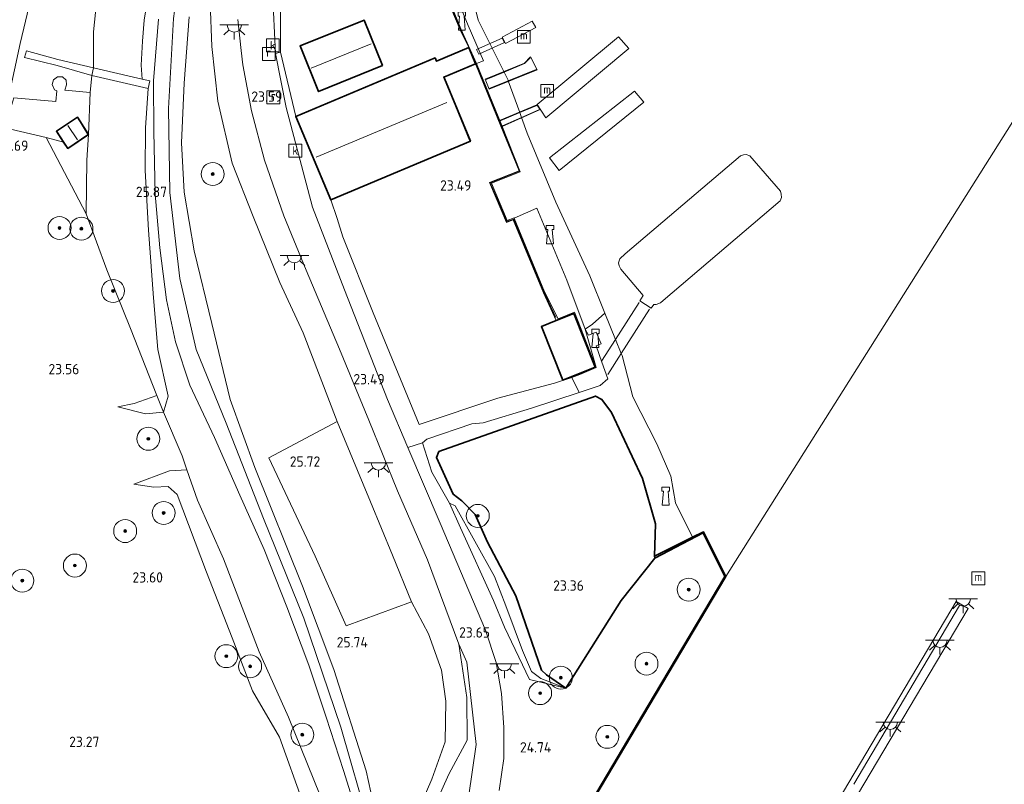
# Model space of a CAD drawing. Header units: metres. Extents: x 185049 to 189876, y 349292 to 352302.
# Tile 204 of 256: x 189366 to 189537, y 350699 to 350833. Entities that reach past the tile are written whole.
import ezdxf
from ezdxf.enums import TextEntityAlignment as Align

# ---------------------------------------------------------------- set-up
doc = ezdxf.new("R2010")
doc.units = ezdxf.units.M
for name, color, linetype, lineweight in [('B-WE-GK-KADEMUUR-GV', 150, 'Continuous', 35), ('B-WE-GR-BOOM-S', 90, 'Continuous', 25), ('B-WE-GR-GRAS-GV', 60, 'Continuous', 13), ('B-WE-GW-OPHOGING_KRUIN-G', 90, 'Continuous', 18), ('B-WE-GW-TALUD_KRUIN-G', 90, 'Continuous', 18), ('B-WE-GW-TALUD_TEEN-G', 90, 'Continuous', 18), ('B-WE-IE-MEUBILAIR_WATERWEGMEUBILAIR-S', 150, 'Continuous', 25), ('B-WE-IE-TERREINAFSCHEIDING_DOORGANG-G', 210, 'Continuous', 18), ('B-WE-IE-TERREINAFSCHEIDING_KUNSTMATIG_HEKWERK-G', 20, 'IE-TERREINAFSCHEIDING-KUNSTMATIG', 18), ('B-WE-IE-TERREINAFSCHEIDING_KUNSTMATIG_MUUR-G', 90, 'IE-TERREINAFSCHEIDING-KUNSTMATIG-DICHT', 18), ('B-WE-IE-TERREINAFSCHEIDING_KUNSTMATIG_MUUR-GV', 90, 'Continuous', 18), ('B-WE-KG-GRENS_WERK-GV', 7, 'Continuous', 35), ('B-WE-KG-KADASTRAAL_DAKRAND-G', 170, 'Continuous', 18), ('B-WE-KG-KADASTRAAL_NOK-G', 10, 'Continuous', 18), ('B-WE-KL-ET_LS_OV_LICHTPUNT-S', 190, 'Continuous', 25), ('B-WE-KW-KUNSTWERK_BRUG-GV', 170, 'Continuous', 18), ('B-WE-KW-KUNSTWERK_PONTON-GV', 170, 'Continuous', 18), ('B-WE-KW-KUNSTWERK_STEIGER-GV', 170, 'Continuous', 18), ('B-WE-OB-OEVERVOORZIENING-G', 7, 'Continuous', 18), ('B-WE-OG-BEBOUWING_LOODS-GV', 7, 'Continuous', 35), ('B-WE-OG-BEBOUWING_SCHUUR-GV', 7, 'Continuous', 35), ('B-WE-OG-TERREIN-GV', 7, 'Continuous', 18), ('B-WE-OG-TERREIN_GROEN-GV', 7, 'Continuous', 18), ('B-WE-OG-TERREIN_GROEN_TUIN-GV', 7, 'Continuous', 18), ('B-WE-OG-WATER_HAVEN-GV', 170, 'Continuous', 18), ('B-WE-OG-WATER_KANAAL-GV', 120, 'Continuous', 18), ('B-WE-OG-WEG_TRAP-GV', 7, 'Continuous', 18), ('B-WE-RI-GWA_KOLK-S', 30, 'Continuous', 25), ('B-WE-RI-GWA_RIOOLPUT-S', 30, 'Continuous', 25), ('B-WE-VH-VERHARDING_ASFALT-GV', 252, 'Continuous', 18), ('B-WE-VH-VERHARDING_BETON-GV', 252, 'Continuous', 18), ('B-WE-VH-VERHARDING_HALFVERHARDING-GV', 252, 'Continuous', 18), ('B-WE-VH-VERHARDING_STRAATBAKSTEEN-GV', 252, 'Continuous', 18), ('X-XX-AL-HOOGTELABEL-S', 7, 'Continuous', 25)]:
    doc.layers.add(name, color=color, linetype=linetype, lineweight=lineweight)
doc.styles.add('NLCS-ISO', font='NLCS-ISO.ttf')
doc.styles.add('NLCS-ISO-ANNOTATIVE-T18', font='NLCS-ISO.ttf', dxfattribs={"height": 1.8})
doc.linetypes.add('IE-TERREINAFSCHEIDING-KUNSTMATIG', pattern='A,4,[82,NLCS.SHX,S=0.75,R=90,X=0,Y=0],4,-2', length=10)
doc.linetypes.add('IE-TERREINAFSCHEIDING-KUNSTMATIG-DICHT', pattern='A,8,-1,[82,NLCS.SHX,S=0.75,R=90,X=0,Y=0],-1', length=10)

# ---------------------------------------------------------------- blocks, each defined once
blk = doc.blocks.new('SAL-HOOGTELABEL-SO')
at = {"color": 0, "linetype": 'ByBlock', "lineweight": -2, "style": 'NLCS-ISO-ANNOTATIVE-T18'}
blk.add_attdef('HOOGTE', text='', height=1.8, dxfattribs=at).set_placement((2.79, 0), align=Align.RIGHT)
blk = doc.blocks.new('SGR-BOOM_01-SO')
at = {"linetype": 'ByBlock', "lineweight": 18}
h = blk.add_hatch(color=0, dxfattribs=at)
h.dxf.hatch_style = 1
edge = h.paths.add_edge_path()
edge.add_arc((0, 0), 0.25, 0, 360)
at = {"color": 0, "linetype": 'ByBlock', "lineweight": 18}
for radius in [2, 0.25]:
    blk.add_circle((0, 0), radius, dxfattribs=at)
blk = doc.blocks.new('SIE-WATER_BOLDER-SO')
at = {"color": 0, "linetype": 'ByBlock', "lineweight": 18}
blk.add_lwpolyline([(0.4, 0.87), (0.6, -1.59), (-0.6, -1.59), (-0.4, 0.87), (-0.65, 0.87), (-0.65, 1.59), (0.65, 1.59), (0.65, 0.87)], close=True, dxfattribs=at)
blk = doc.blocks.new('SIE-WATER_MEERPAAL-SO')
at = {"color": 0, "linetype": 'ByBlock', "lineweight": 18}
blk.add_lwpolyline([(-1.12, -1.12), (1.12, -1.12), (1.12, 1.12), (-1.12, 1.12)], close=True, dxfattribs=at)
at = {"color": 0, "linetype": 'ByBlock', "lineweight": 18, "style": 'NLCS-ISO'}
blk.add_text('m', height=1.5, dxfattribs=at).set_placement((0, 0.28), align=Align.MIDDLE_CENTER)
blk = doc.blocks.new('SKL-ET_OV_LICHTPUNT-SO')
at = {"color": 0, "linetype": 'ByBlock', "lineweight": 18}
for points in [[(-1.25, 0), (-2.5, 0)], [(1.25, 0), (2.5, 0)], [(-0.92, -0.85), (-1.83, -1.7)], [(0, -1.25), (0, -2.5)], [(0.92, -0.85), (1.83, -1.7)]]:
    blk.add_lwpolyline(points, dxfattribs=at)
blk.add_lwpolyline([(0, 0), (1.25, 0, -1), (-1.25, 0)], format="xyb", close=True, dxfattribs=at)
blk = doc.blocks.new('SRI-PUT_INSPECTIEPUT_RIOOLPUT-SO')
at = {"color": 0, "linetype": 'ByBlock', "lineweight": 18}
blk.add_lwpolyline([(-1.12, -1.12), (1.12, -1.12), (1.12, 1.12), (-1.12, 1.12)], close=True, dxfattribs=at)
at = {"color": 0, "linetype": 'ByBlock', "lineweight": 18, "style": 'NLCS-ISO'}
blk.add_text('r', height=1.5, dxfattribs=at).set_placement((0, 0.28), align=Align.MIDDLE_CENTER)
blk = doc.blocks.new('SRI-KOLK-SO')
at = {"color": 0, "linetype": 'ByBlock', "lineweight": 18}
blk.add_lwpolyline([(-1.125, -1.125), (1.125, -1.125), (1.125, 1.125), (-1.125, 1.125)], close=True, dxfattribs=at)
at = {"color": 0, "linetype": 'ByBlock', "lineweight": 18, "style": 'NLCS-ISO'}
blk.add_text('k', height=1.5, dxfattribs=at).set_placement((0, 0), align=Align.MIDDLE_CENTER)

msp = doc.modelspace()

# ---------------------------------------------------------------- linework, layer by layer
at = {"layer": 'B-WE-GK-KADEMUUR-GV'}
msp.add_polyline3d([(189419.606, 350619.472, 25.901), (189428.704, 350634.69, 26.355), (189440.908, 350655.218, 26.316), (189457.451, 350683.226, 26.316), (189475.151, 350713.087, 26.316), (189488.552, 350735.597, 26.317), (189484.779, 350743.176, 25.718), (189476.309, 350738.789, 25.249), (189476.292, 350739.118, 25.728), (189482.904, 350742.408, 20.674), (189484.826, 350743.353, 20.674), (189488.723, 350735.571, 20.674), (189475.273, 350713.015, 20.674), (189457.572, 350683.153, 20.674), (189441.03, 350655.145, 20.674), (189428.825, 350634.617, 20.674), (189419.838, 350619.518, 20.674)], dxfattribs=at)
at = {"layer": 'B-WE-GR-GRAS-GV'}
for points in [[(189412.459, 350853.053, 23.499), (189410.97, 350844.215, 23.443), (189415.517, 350844.225, 23.395), (189415.519, 350841.284, 23.434), (189411.144, 350840.989, 23.447), (189411.141, 350826.92, 23.507), (189410.254, 350826.646, 23.447), (189409.924, 350833.861, 23.447), (189409.846, 350843.078, 23.408), (189410.801, 350850.463, 23.417), (189412.18, 350856.284, 23.43), (189414.629, 350863.83, 23.468), (189417.253, 350870.63, 23.464), (189420.063, 350876.708, 23.49), (189423.179, 350882.261, 23.49), (189426.374, 350886.819, 23.468), (189429.964, 350891.481, 23.438), (189431.253, 350892.808, 23.438), (189432.041, 350892.13, 23.43), (189425.184, 350884.087, 23.417), (189420.039, 350874.99, 23.49), (189416.6, 350866.729, 23.49), (189413.638, 350857.909, 23.503)], [(189386.867, 350824.619, 25.548), (189387.045, 350822.209, 25.523), (189386.295, 350822.383, 25.547), (189378.596, 350824.169, 22.589), (189378.577, 350830.46, 22.494), (189379.456, 350838.927, 22.546), (189381.263, 350849.036, 22.597), (189381.739, 350851.128, 22.489), (189390.231, 350848.414, 25.469), (189390.125, 350846.574, 25.465), (189389.078, 350840.896, 25.443), (189388.109, 350836.906, 25.408), (189387.41, 350832.48, 25.434), (189387.112, 350828.834, 25.452)], [(189391.593, 350766.957, 25.137), (189390.773, 350764.221, 24.879), (189389.634, 350767.087, 23.869), (189384.999, 350778.742, 23.654), (189380.891, 350788.981, 23.201), (189377.28, 350798.732, 22.649), (189377.408, 350808.109, 22.602), (189377.684, 350812.532, 22.534), (189377.977, 350819.847, 22.597), (189378.303, 350822.854, 22.567), (189388.104, 350820.573, 25.814), (189387.611, 350813.738, 25.62), (189387.563, 350806.305, 25.741), (189388.149, 350795.91, 25.745), (189389.033, 350784.101, 25.577), (189389.803, 350775.089, 25.379)], [(189377.684, 350812.532, 22.534), (189377.408, 350808.109, 22.602), (189377.28, 350798.732, 22.649), (189370.341, 350812.042, 22.498), (189373.364, 350811.23, 22.53), (189374.091, 350810.126, 22.534)], [(189467.657, 350781.415, 20.705), (189469.5015, 350776.8756, 20.7019), (189470.4948, 350774.4311, 20.7003), (189470.648, 350774.054, 20.7), (189472.499, 350766.885, 20.713), (189476.674, 350758.708, 20.717), (189479.101, 350753.043, 20.704), (189479.915, 350748.399, 20.696), (189482.904, 350742.408, 20.674), (189476.292, 350739.118, 25.728), (189476.443, 350744.775, 24.06), (189474.192, 350752.657, 23.859), (189468.784, 350764.142, 23.889), (189467.113, 350766.378, 23.919), (189466.029, 350767, 23.99), (189438.749, 350757.338, 24.282), (189438.313, 350756.316, 24.352), (189441.218, 350749.89, 24.211), (189442.735, 350748.74, 24.161), (189445.026, 350746.348, 24.181), (189447.189, 350741.537, 24.171), (189452.136, 350732.224, 24.201), (189456.581, 350719.282, 24.765), (189457.479, 350718.443, 24.775), (189460.85, 350716.14, 24.357), (189456.48, 350717.791, 24.196), (189454.838, 350719.004, 24.105), (189453.262, 350722.666, 23.904), (189450.36, 350730.487, 23.591), (189448.415, 350735.577, 23.581), (189441.55, 350747.871, 23.42), (189440.572, 350748.348, 23.339), (189437.504, 350753.753, 23.383), (189435.869, 350758.842, 23.348), (189436.642, 350759.505, 23.434), (189444.463, 350762.174, 23.268), (189446.448, 350762.341, 23.243), (189454.858, 350764.871, 23.198), (189463.136, 350767.632, 23.038), (189466.837, 350768.867, 22.966), (189468.152, 350770.03, 22.227), (189467.114, 350772.881, 22.308), (189466.095, 350775.739, 22.278), (189466.969, 350776.106, 22.257), (189466.136, 350778.114, 22.257), (189464.793, 350777.613, 22.274), (189464.199, 350778.679, 22.252), (189465.477, 350779.512, 22.209)], [(189390.773, 350764.221, 24.879), (189387.613, 350763.924, 24.577), (189382.845, 350765.147, 23.822), (189385.664, 350765.717, 23.839), (189389.634, 350767.087, 23.869)], [(189456.48, 350717.791, 24.196), (189460.85, 350716.14, 24.357), (189454.493, 350717.637, 24.124), (189450.183, 350726.733, 23.507), (189448.223, 350731.383, 23.447), (189442.494, 350744.06, 23.335), (189440.572, 350748.348, 23.339), (189441.55, 350747.871, 23.42), (189448.415, 350735.577, 23.581), (189450.36, 350730.487, 23.591), (189453.262, 350722.666, 23.904), (189454.838, 350719.004, 24.105)], [(189436.006, 350688.793, 25.432), (189434.393, 350688.594, 25.502), (189432.953, 350688.781, 25.603), (189437.014, 350693.476, 25.155), (189440.443, 350701.13, 24.766), (189443.652, 350707.061, 24.391), (189443.624, 350714.495, 24.042), (189442.211, 350723.821, 23.606), (189443.61, 350720.653, 23.71), (189445.205, 350706.309, 24.365), (189443.867, 350697.107, 24.797), (189441.409, 350692.598, 25.104), (189439.871, 350690.849, 25.266), (189438.38, 350689.812, 25.341)]]:
    msp.add_polyline3d(points, close=True, dxfattribs=at)
for points in [[(189418.042, 350697.413, 25.456), (189412.562, 350711.097, 25.241), (189407.426, 350722.466, 25.163), (189401.233, 350738.631, 25.189), (189396.702, 350748.89, 25.025), (189394.851, 350754.176, 24.913), (189394.002, 350756.591, 24.973), (189390.773, 350764.221, 24.879), (189391.593, 350766.957, 25.137), (189389.803, 350775.089, 25.379), (189389.033, 350784.101, 25.577), (189388.149, 350795.91, 25.745), (189387.563, 350806.305, 25.741), (189387.611, 350813.738, 25.62), (189388.104, 350820.573, 25.814), (189388.411, 350821.892, 25.819), (189387.045, 350822.209, 25.523), (189386.867, 350824.619, 25.548), (189387.112, 350828.834, 25.452), (189387.41, 350832.48, 25.434), (189388.109, 350836.906, 25.408)], [(189398.913, 350835.564, 25.5), (189399.16, 350827.892, 25.396), (189400.255, 350818.346, 25.504), (189402.702, 350807.545, 25.409), (189406.384, 350798.273, 25.336), (189411.041, 350786.786, 25.353), (189415.076, 350778.009, 25.443), (189421.003, 350762.597, 25.53), (189409.126, 350756.246, 25.633), (189417.186, 350739.141, 25.909), (189422.583, 350726.982, 25.81), (189433.978, 350731.175, 25.56), (189436.912, 350725.565, 25.573), (189439.19, 350719.259, 25.594), (189439.951, 350713.859, 25.573), (189439.815, 350706.76, 25.517), (189437.509, 350700.299, 25.452), (189434.153, 350692.484, 25.594)], [(189434.153, 350692.484, 25.594), (189437.509, 350700.299, 25.452), (189439.815, 350706.76, 25.517), (189439.951, 350713.859, 25.573), (189439.19, 350719.259, 25.594), (189436.912, 350725.565, 25.573), (189433.978, 350731.175, 25.56), (189430.659, 350739.272, 25.573), (189426.845, 350748.56, 25.612), (189421.003, 350762.597, 25.53), (189415.076, 350778.009, 25.443), (189411.041, 350786.786, 25.353), (189406.384, 350798.273, 25.336), (189402.702, 350807.545, 25.409), (189400.255, 350818.346, 25.504), (189399.16, 350827.892, 25.396), (189398.913, 350835.564, 25.5)], [(189389.926, 350832.641, 25.849), (189389.012, 350821.904, 25.875), (189389.096, 350813.098, 25.845), (189389.349, 350802.189, 25.883), (189390.121, 350792.807, 25.845), (189391.284, 350783.779, 25.801), (189392.859, 350776.455, 25.741), (189395.353, 350768.897, 25.642), (189399.629, 350759.779, 25.543), (189404.056, 350749.731, 25.577), (189408.304, 350740.269, 25.719), (189412.276, 350730.314, 25.707), (189416.078, 350720.106, 25.685), (189419.09, 350711.05, 25.663), (189422.14, 350701.77, 25.633), (189424.546, 350693.999, 25.694)], [(189428.1, 350692.418, 25.711), (189426.056, 350701.749, 25.728), (189420.44, 350719.398, 25.806), (189414.996, 350733.881, 25.745), (189406.689, 350754.562, 25.668), (189402.369, 350766.391, 25.685), (189399.173, 350779.629, 25.78), (189396.115, 350792.273, 25.845), (189394.399, 350802.531, 25.931), (189393.899, 350811.087, 25.896), (189394.352, 350821.523, 25.745), (189395.243, 350833.036, 25.659)], [(189403.731, 350832.609, 23.641), (189404.308, 350827.17, 23.6), (189404.574, 350824.665, 23.581), (189406.119, 350816.698, 23.55), (189408.341, 350808.114, 23.525), (189411.747, 350798.398, 23.477), (189415.635, 350788.93, 23.391), (189421.428, 350775.179, 23.451), (189426.525, 350762.777, 23.425), (189431.509, 350750.517, 23.46), (189436.738, 350738.465, 23.374), (189442.211, 350723.821, 23.606), (189443.624, 350714.495, 24.042), (189443.652, 350707.061, 24.391), (189440.443, 350701.13, 24.766), (189437.014, 350693.476, 25.155)], [(189363.118, 350813.691, 22.321), (189370.341, 350812.042, 22.498), (189377.28, 350798.732, 22.649), (189380.891, 350788.981, 23.201), (189384.999, 350778.742, 23.654), (189389.634, 350767.087, 23.869), (189385.664, 350765.717, 23.839), (189382.845, 350765.147, 23.822), (189387.613, 350763.924, 24.577), (189390.773, 350764.221, 24.879), (189394.002, 350756.591, 24.973), (189394.851, 350754.176, 24.913), (189391.836, 350754.007, 24.577), (189385.601, 350751.647, 23.736), (189389.098, 350751.161, 23.697), (189391.584, 350751.249, 23.749), (189393.13, 350749.854, 23.783), (189398.242, 350736.33, 23.848), (189402.748, 350724.911, 23.908), (189406.265, 350715.671, 23.913), (189410.959, 350707.623, 23.956), (189415.073, 350696.127, 24.038)], [(189449.218, 350698.325, 24.866), (189450.021, 350703.888, 24.646), (189450.063, 350709.271, 24.421), (189449.643, 350715.187, 24.145), (189448.679, 350720.604, 23.857), (189446.874, 350726.246, 23.684), (189438.97, 350744.888, 23.412), (189433.332, 350758.047, 23.421), (189435.869, 350758.842, 23.348), (189437.504, 350753.753, 23.383), (189440.572, 350748.348, 23.339), (189442.494, 350744.06, 23.335), (189448.223, 350731.383, 23.447), (189450.183, 350726.733, 23.507), (189454.493, 350717.637, 24.124), (189460.85, 350716.14, 24.357), (189470.502, 350731.416, 23.693), (189476.309, 350738.789, 25.249), (189484.779, 350743.176, 25.718), (189488.552, 350735.597, 26.317), (189475.151, 350713.087, 26.316), (189457.451, 350683.226, 26.316)]]:
    msp.add_polyline3d(points, dxfattribs=at)
at = {"layer": 'B-WE-GW-OPHOGING_KRUIN-G'}
msp.add_polyline3d([(189426.601, 350692.142, 25.741), (189421.659, 350709.355, 25.719), (189415.204, 350728.346, 25.784), (189408.196, 350745.652, 25.741), (189401.666, 350762.284, 25.676), (189396.485, 350775.097, 25.823), (189393.637, 350787.504, 25.926), (189391.872, 350802.46, 25.991), (189391.671, 350817.097, 25.905), (189392.487, 350832.735, 25.857), (189393.898, 350843.016, 25.718), (189396.344, 350854.688, 25.73), (189399.66, 350866.809, 25.748), (189400.003, 350868.424, 25.747), (189404.837, 350881.77, 25.642), (189406.2229, 350884.8533, 25.6684)], dxfattribs=at)
at = {"layer": 'B-WE-GW-TALUD_KRUIN-G'}
for points in [[(189403.35, 350868.529, 25.642), (189400.672, 350855.112, 25.495), (189399.435, 350847.158, 25.392), (189398.913, 350835.564, 25.5), (189399.16, 350827.892, 25.396), (189400.255, 350818.346, 25.504), (189402.702, 350807.545, 25.409), (189406.384, 350798.273, 25.336), (189411.041, 350786.786, 25.353), (189415.076, 350778.009, 25.443), (189421.003, 350762.597, 25.53)], [(189374.183, 350864.887, 21.92), (189370.395, 350846.989, 22.209), (189367.98, 350837.436, 22.201), (189365.785, 350828.403, 22.145), (189363.834, 350819.26, 22.106)], [(189387.045, 350822.209, 25.523), (189386.867, 350824.619, 25.548), (189387.112, 350828.834, 25.452), (189387.41, 350832.48, 25.434), (189388.109, 350836.906, 25.408), (189389.078, 350840.896, 25.443), (189390.125, 350846.574, 25.465), (189390.231, 350848.414, 25.469)], [(189388.104, 350820.573, 25.814), (189387.611, 350813.738, 25.62), (189387.563, 350806.305, 25.741), (189388.149, 350795.91, 25.745), (189389.033, 350784.101, 25.577), (189389.803, 350775.089, 25.379), (189391.593, 350766.957, 25.137), (189390.773, 350764.221, 24.879)], [(189476.292, 350739.118, 25.728), (189476.443, 350744.775, 24.06), (189474.192, 350752.657, 23.859), (189468.784, 350764.142, 23.889), (189467.113, 350766.378, 23.919), (189466.029, 350767, 23.99), (189438.749, 350757.338, 24.282), (189438.313, 350756.316, 24.352), (189441.218, 350749.89, 24.211), (189442.735, 350748.74, 24.161), (189445.026, 350746.348, 24.181), (189447.189, 350741.537, 24.171), (189452.136, 350732.224, 24.201), (189456.581, 350719.282, 24.765), (189457.479, 350718.443, 24.775), (189460.85, 350716.14, 24.357)], [(189390.773, 350764.221, 24.879), (189387.613, 350763.924, 24.577), (189382.845, 350765.147, 23.822)], [(189394.851, 350754.176, 24.913), (189391.836, 350754.007, 24.577), (189385.601, 350751.647, 23.736)], [(189433.978, 350731.175, 25.56), (189436.912, 350725.565, 25.573), (189439.19, 350719.259, 25.594), (189439.951, 350713.859, 25.573), (189439.815, 350706.76, 25.517), (189437.509, 350700.299, 25.452), (189434.153, 350692.484, 25.594), (189432.953, 350688.781, 25.603)]]:
    msp.add_polyline3d(points, dxfattribs=at)
at = {"layer": 'B-WE-GW-TALUD_TEEN-G'}
for points in [[(189432.953, 350688.781, 25.603), (189437.014, 350693.476, 25.155), (189440.443, 350701.13, 24.766), (189443.652, 350707.061, 24.391), (189443.624, 350714.495, 24.042), (189442.211, 350723.821, 23.606), (189436.738, 350738.465, 23.374), (189431.509, 350750.517, 23.46), (189426.525, 350762.777, 23.425), (189421.428, 350775.179, 23.451), (189415.635, 350788.93, 23.391), (189411.747, 350798.398, 23.477), (189408.341, 350808.114, 23.525), (189406.119, 350816.698, 23.55), (189404.574, 350824.665, 23.581), (189404.308, 350827.17, 23.6), (189403.731, 350832.609, 23.641)], [(189440.572, 350748.348, 23.339), (189437.504, 350753.753, 23.383), (189435.869, 350758.842, 23.348), (189436.642, 350759.505, 23.434), (189444.463, 350762.174, 23.268), (189446.448, 350762.341, 23.243), (189454.858, 350764.871, 23.198), (189463.136, 350767.632, 23.038), (189466.837, 350768.867, 22.966)], [(189382.845, 350765.147, 23.822), (189385.664, 350765.717, 23.839), (189389.634, 350767.087, 23.869)], [(189385.601, 350751.647, 23.736), (189389.098, 350751.161, 23.697), (189391.584, 350751.249, 23.749), (189393.13, 350749.854, 23.783), (189398.242, 350736.33, 23.848), (189402.748, 350724.911, 23.908), (189406.265, 350715.671, 23.913), (189410.959, 350707.623, 23.956), (189415.073, 350696.127, 24.038), (189419.012, 350686.681, 24.076), (189420.249, 350682.319, 24.12), (189418.841, 350677.651, 24.124), (189412.3, 350666.583, 24.18), (189404.11, 350652.283, 24.283), (189396.508, 350638.62, 24.296), (189392.625, 350631.777, 24.318)], [(189460.85, 350716.14, 24.357), (189456.48, 350717.791, 24.196), (189454.838, 350719.004, 24.105), (189453.262, 350722.666, 23.904), (189450.36, 350730.487, 23.591), (189448.415, 350735.577, 23.581), (189441.55, 350747.871, 23.42), (189440.572, 350748.348, 23.339)]]:
    msp.add_polyline3d(points, dxfattribs=at)
at = {"layer": 'B-WE-IE-TERREINAFSCHEIDING_DOORGANG-G'}
for points in [[(189421.997, 350794.749, 23.438), (189420.999, 350797.939, 23.395)], [(189394.002, 350756.591, 24.973), (189390.773, 350764.221, 24.879)], [(189450.183, 350726.733, 23.507), (189448.223, 350731.383, 23.447)]]:
    msp.add_polyline3d(points, dxfattribs=at)
at = {"layer": 'B-WE-IE-TERREINAFSCHEIDING_KUNSTMATIG_HEKWERK-G'}
for points in [[(189378.596, 350824.169, 22.589), (189378.577, 350830.46, 22.494), (189379.456, 350838.927, 22.546), (189381.263, 350849.036, 22.597), (189381.739, 350851.128, 22.489)], [(189413.799, 350815.715, 23.568), (189411.141, 350826.92, 23.507), (189411.144, 350840.989, 23.447), (189415.519, 350841.284, 23.434)], [(189454.616, 350825.912, 22.658), (189453.661, 350824.898, 22.658), (189450.0711, 350823.4123, 22.6532)], [(189450.0711, 350823.4123, 22.6532), (189446.939, 350822.116, 22.649)], [(189450.8133, 350821.8928, 22.6388), (189455.662, 350823.861, 22.662)], [(189377.28, 350798.732, 22.649), (189377.408, 350808.109, 22.602), (189377.684, 350812.532, 22.534), (189377.977, 350819.847, 22.597), (189378.303, 350822.854, 22.567)], [(189447.503, 350820.549, 22.623), (189450.8133, 350821.8928, 22.6388)], [(189449.415, 350814.939, 23.536), (189452.8167, 350816.3746, 22.312)], [(189452.8167, 350816.3746, 22.312), (189455.782, 350817.626, 21.245)], [(189456.236, 350816.935, 21.212), (189453.1176, 350815.5459, 22.3372)], [(189453.1176, 350815.5459, 22.3372), (189449.784, 350814.061, 23.54)], [(189377.28, 350798.732, 22.649), (189370.341, 350812.042, 22.498)], [(189420.999, 350797.939, 23.395), (189419.902, 350801.175, 23.568)], [(189389.634, 350767.087, 23.869), (189384.999, 350778.742, 23.654), (189380.891, 350788.981, 23.201), (189377.28, 350798.732, 22.649)], [(189421.997, 350794.749, 23.438), (189427.295, 350781.506, 23.464), (189435.298, 350762.027, 23.343), (189448.993, 350766.661, 23.339), (189458.89, 350769.249, 23.3), (189461.891, 350770.263, 23.192), (189463.293, 350770.737, 23.003), (189466.118, 350771.983, 22.399), (189464.199, 350778.679, 22.252), (189465.477, 350779.512, 22.209), (189467.657, 350781.415, 20.705)], [(189473.592, 350783.285, 22.692), (189469.5015, 350776.8756, 22.5081)], [(189470.4948, 350774.4311, 22.4903), (189475.424, 350782.129, 22.662)], [(189469.5015, 350776.8756, 22.5081), (189467.076, 350773.075, 22.399)], [(189468.13, 350770.738, 22.408), (189470.4948, 350774.4311, 22.4903)], [(189390.773, 350764.221, 24.879), (189389.634, 350767.087, 23.869)], [(189433.978, 350731.175, 25.56), (189422.583, 350726.982, 25.81), (189417.186, 350739.141, 25.909), (189409.126, 350756.246, 25.633), (189421.003, 350762.597, 25.53)], [(189421.003, 350762.597, 25.53), (189426.845, 350748.56, 25.612), (189430.659, 350739.272, 25.573), (189433.978, 350731.175, 25.56)], [(189394.851, 350754.176, 24.913), (189394.002, 350756.591, 24.973)], [(189383.438, 350611.687, 24.616), (189386.061, 350616.111, 24.365), (189394.768, 350630.833, 25.029), (189401.103, 350641.133, 25.288), (189405.328, 350648.004, 25.37), (189412.811, 350660.832, 25.569), (189424.858, 350681.735, 25.698), (189418.042, 350697.413, 25.456), (189412.562, 350711.097, 25.241), (189407.426, 350722.466, 25.163), (189401.233, 350738.631, 25.189), (189396.702, 350748.89, 25.025), (189394.851, 350754.176, 24.913)], [(189448.223, 350731.383, 23.447), (189442.494, 350744.06, 23.335), (189440.572, 350748.348, 23.339)], [(189511.004, 350699.407, 21.604), (189529.408, 350730.515, 21.487)], [(189450.183, 350726.733, 23.507), (189454.493, 350717.637, 24.124), (189460.85, 350716.14, 24.357)]]:
    msp.add_polyline3d(points, dxfattribs=at)
at = {"layer": 'B-WE-IE-TERREINAFSCHEIDING_KUNSTMATIG_MUUR-G'}
msp.add_polyline3d([(189459.093, 350780.669, 23.309), (189456.956, 350785.296, 23.27), (189451.769, 350797.833, 23.335), (189450.568, 350797.428, 23.33), (189447.655, 350804.131, 23.425), (189452.774, 350806.155, 23.352), (189449.512, 350814.281, 23.343), (189445.288, 350824.724, 23.236), (189444.072, 350827.45, 23.21), (189442.455, 350830.895, 23.21), (189438.403, 350840.718, 23.201)], dxfattribs=at)
at = {"layer": 'B-WE-IE-TERREINAFSCHEIDING_KUNSTMATIG_MUUR-GV'}
msp.add_polyline3d([(189438.527, 350840.807, 22.304), (189442.551, 350830.983, 22.205), (189445.302, 350824.902, 22.252), (189449.708, 350814.147, 22.339), (189452.879, 350806.083, 22.326), (189447.878, 350804.074, 22.377), (189450.601, 350797.586, 22.36), (189451.827, 350798.059, 22.36), (189451.858, 350797.979, 22.36), (189457.123, 350785.135, 22.347), (189459.489, 350780.475, 22.356), (189462.357, 350781.602, 22.364), (189466.118, 350771.983, 22.399), (189465.964, 350772.047, 23.292), (189462.202, 350781.378, 23.292), (189459.171, 350780.158, 23.3), (189456.97, 350785.001, 23.305), (189451.672, 350797.72, 23.361), (189450.498, 350797.226, 23.395), (189447.524, 350804.17, 23.55), (189452.715, 350806.225, 23.594), (189449.511, 350814.032, 23.563), (189445.12, 350824.892, 23.568), (189443.932, 350827.704, 23.568), (189442.424, 350830.774, 23.188), (189438.218, 350840.852, 23.184)], dxfattribs=at)
at = {"layer": 'B-WE-KG-GRENS_WERK-GV'}
msp.add_polyline3d([(189470.502, 350731.416, 23.693), (189460.85, 350716.14, 24.357), (189457.479, 350718.443, 24.775), (189456.581, 350719.282, 24.765), (189452.136, 350732.224, 24.201), (189447.189, 350741.537, 24.171), (189445.026, 350746.348, 24.181), (189442.735, 350748.74, 24.161), (189441.218, 350749.89, 24.211), (189438.313, 350756.316, 24.352), (189438.749, 350757.338, 24.282), (189466.029, 350767, 23.99), (189467.113, 350766.378, 23.919), (189468.784, 350764.142, 23.889), (189474.192, 350752.657, 23.859), (189476.443, 350744.775, 24.06), (189476.292, 350739.118, 25.728), (189476.309, 350738.789, 25.249)], close=True, dxfattribs=at)
at = {"layer": 'B-WE-KG-KADASTRAAL_DAKRAND-G'}
for points in [[(189417.812, 350820.097, 25.857), (189414.624, 350827.946, 25.784), (189425.661, 350832.428, 25.827), (189428.857, 350824.587, 25.909)], [(189419.929, 350801.241, 30.571), (189413.865, 350815.688, 30.541), (189438.038, 350825.835, 30.497), (189438.282, 350825.272, 26.491), (189443.905, 350827.639, 26.517), (189445.054, 350824.919, 26.56), (189439.51, 350822.588, 26.569), (189439.635, 350822.289, 31.386), (189444.148, 350811.417, 30.497)], [(189374.105, 350810.195, 26.376), (189372.184, 350813.111, 26.402), (189375.77, 350815.499, 26.355), (189377.616, 350812.546, 26.381)], [(189460.369, 350769.846, 28.229), (189456.649, 350779.089, 28.203), (189462.174, 350781.313, 28.19), (189465.899, 350772.075, 28.242)]]:
    msp.add_polyline3d(points, close=True, dxfattribs=at)
at = {"layer": 'B-WE-KG-KADASTRAAL_NOK-G'}
for points in [[(189416.467, 350824.116, 28.165), (189426.964, 350828.343, 28.19)], [(189417.33, 350808.633, 32.572), (189440.099, 350818.111, 32.598)], [(189374.116, 350814.15, 26.767), (189375.787, 350811.623, 26.759)]]:
    msp.add_polyline3d(points, dxfattribs=at)
at = {"layer": 'B-WE-KW-KUNSTWERK_BRUG-GV'}
for points in [[(189450.168, 350828.573, 20.908), (189445.671, 350826.528, 21.982), (189445.271, 350827.384, 21.884), (189449.766, 350829.345, 20.908)], [(189455.873, 350823.836, 22.632), (189447.483, 350820.467, 22.636), (189446.815, 350822.188, 22.628), (189453.636, 350824.955, 22.628), (189454.693, 350826.07, 22.628)], [(189456.356, 350816.903, 21.181), (189449.736, 350813.929, 23.57), (189449.288, 350814.995, 23.565), (189455.807, 350817.717, 21.218)]]:
    msp.add_polyline3d(points, close=True, dxfattribs=at)
at = {"layer": 'B-WE-KW-KUNSTWERK_PONTON-GV'}
msp.add_polyline3d([(189477.323, 350783.226, 22.593), (189476.58, 350782.944, 22.606), (189476.17, 350782.973, 22.623), (189475.701, 350782.319, 22.623), (189473.714, 350783.584, 22.701), (189474.305, 350784.5, 22.709), (189470.438, 350789.109, 22.645), (189470.119, 350789.664, 22.589), (189470.001, 350790.226, 22.606), (189470.213, 350790.92, 22.61), (189471.147, 350791.754, 22.658), (189491.279, 350808.845, 22.74), (189491.768, 350809.023, 22.761), (189492.27, 350809.056, 22.77), (189492.885, 350808.853, 22.778), (189498.197, 350802.697, 22.727), (189498.355, 350802.167, 22.722), (189498.394, 350801.613, 22.722), (189498.184, 350800.991, 22.709), (189477.815, 350783.617, 22.593)], close=True, dxfattribs=at)
at = {"layer": 'B-WE-KW-KUNSTWERK_STEIGER-GV'}
for points in [[(189455.61, 350831.196, 20.668), (189450.315, 350828.393, 20.668), (189449.74, 350829.512, 20.64), (189454.958, 350832.279, 20.668)], [(189471.828, 350827.551, 20.789), (189457.371, 350815.471, 20.798), (189455.834, 350817.785, 20.808), (189470.009, 350829.567, 20.756)], [(189474.411, 350818.193, 20.742), (189459.688, 350806.269, 20.705), (189457.978, 350808.494, 20.803), (189472.785, 350820.132, 20.705)], [(189428.574, 350557.274, 22.775), (189422.189, 350538.349, 23.76), (189416.543, 350541.675, 23.76), (189422.802, 350552.182, 22.838), (189477.565, 350644.761, 22.799), (189499.384, 350681.58, 21.628), (189528.84, 350731.218, 21.555), (189530.911, 350730.014, 21.57), (189511.609, 350697.555, 21.662), (189501.215, 350680.115, 21.618), (189496.684, 350672.18, 22.687), (189466.768, 350621.736, 22.77)]]:
    msp.add_polyline3d(points, close=True, dxfattribs=at)
at = {"layer": 'B-WE-OB-OEVERVOORZIENING-G'}
for points in [[(189450.0711, 350823.4123, 20.6705), (189445.555, 350832.461, 20.674), (189443.208, 350842.153, 20.648), (189446.7158, 350850.7533, 20.6389)], [(189450.8133, 350821.8928, 20.6704), (189450.77, 350822.012, 20.67), (189450.0711, 350823.4123, 20.6705)], [(189452.8167, 350816.3746, 20.6883), (189450.8133, 350821.8928, 20.6704)], [(189453.1176, 350815.5459, 20.691), (189452.8167, 350816.3746, 20.6883)], [(189467.657, 350781.415, 20.705), (189464.994, 350787.969, 20.709), (189459.095, 350800.763, 20.709), (189454.128, 350812.763, 20.7), (189453.1176, 350815.5459, 20.691)], [(189469.5015, 350776.8756, 20.7019), (189467.657, 350781.415, 20.705)], [(189470.4948, 350774.4311, 20.7003), (189469.5015, 350776.8756, 20.7019)], [(189488.723, 350735.571, 20.674), (189484.826, 350743.353, 20.674), (189482.904, 350742.408, 20.674), (189479.915, 350748.399, 20.696), (189479.101, 350753.043, 20.704), (189476.674, 350758.708, 20.717), (189472.499, 350766.885, 20.713), (189470.648, 350774.054, 20.7), (189470.4948, 350774.4311, 20.7003)], [(189336.109, 350459.641, 20.674), (189339.842, 350468.113, 20.674), (189340.273, 350468.9435, 20.674), (189340.526, 350469.431, 20.674), (189346.375, 350482.744, 20.674), (189352.04, 350495.697, 20.674), (189359.67, 350513.159, 20.674), (189364.149, 350523.533, 20.674), (189367.136, 350530.186, 20.674), (189374.76, 350543.215, 20.674), (189382.869, 350556.987, 20.674), (189391.458, 350571.521, 20.674), (189399.847, 350585.745, 20.674), (189408.753, 350600.777, 20.674), (189419.838, 350619.518, 20.674), (189428.825, 350634.617, 20.674), (189441.03, 350655.145, 20.674), (189457.572, 350683.153, 20.674), (189475.273, 350713.015, 20.674), (189488.723, 350735.571, 20.674)]]:
    msp.add_polyline3d(points, dxfattribs=at)
at = {"layer": 'B-WE-OG-BEBOUWING_LOODS-GV'}
msp.add_polyline3d([(189443.932, 350827.704, 23.568), (189445.12, 350824.892, 23.568), (189439.575, 350822.562, 23.568), (189439.682, 350822.308, 23.568), (189444.213, 350811.39, 23.568), (189419.902, 350801.175, 23.568), (189413.799, 350815.715, 23.568), (189438.064, 350825.9, 23.568), (189438.308, 350825.337, 23.568)], close=True, dxfattribs=at)
at = {"layer": 'B-WE-OG-BEBOUWING_SCHUUR-GV'}
for points in [[(189428.922, 350824.56, 23.318), (189417.784, 350820.032, 23.318), (189414.559, 350827.973, 23.318), (189425.689, 350832.494, 23.318)], [(189377.684, 350812.532, 22.534), (189374.091, 350810.126, 22.534), (189373.364, 350811.23, 22.53), (189372.115, 350813.125, 22.534), (189375.785, 350815.569, 22.534)], [(189465.964, 350772.047, 23.292), (189460.341, 350769.78, 23.292), (189456.584, 350779.117, 23.292), (189459.171, 350780.158, 23.3), (189462.202, 350781.378, 23.292)]]:
    msp.add_polyline3d(points, close=True, dxfattribs=at)
at = {"layer": 'B-WE-OG-TERREIN-GV'}
for points in [[(189438.218, 350840.852, 23.184), (189442.424, 350830.774, 23.188), (189443.932, 350827.704, 23.568), (189438.308, 350825.337, 23.568), (189438.064, 350825.9, 23.568), (189413.799, 350815.715, 23.568), (189411.141, 350826.92, 23.507), (189411.144, 350840.989, 23.447), (189415.519, 350841.284, 23.434), (189432.755, 350841.286, 23.434)], [(189414.559, 350827.973, 23.318), (189417.784, 350820.032, 23.318), (189428.922, 350824.56, 23.318), (189425.689, 350832.494, 23.318)], [(189447.524, 350804.17, 23.55), (189450.498, 350797.226, 23.395), (189451.672, 350797.72, 23.361), (189456.97, 350785.001, 23.305), (189459.171, 350780.158, 23.3), (189456.584, 350779.117, 23.292), (189460.341, 350769.78, 23.292), (189465.964, 350772.047, 23.292), (189466.118, 350771.983, 22.399), (189463.293, 350770.737, 23.003), (189461.891, 350770.263, 23.192), (189458.89, 350769.249, 23.3), (189448.993, 350766.661, 23.339), (189435.298, 350762.027, 23.343), (189427.295, 350781.506, 23.464), (189421.997, 350794.749, 23.438), (189420.999, 350797.939, 23.395), (189419.902, 350801.175, 23.568), (189444.213, 350811.39, 23.568), (189439.682, 350822.308, 23.568), (189439.575, 350822.562, 23.568), (189445.12, 350824.892, 23.568), (189449.511, 350814.032, 23.563), (189452.715, 350806.225, 23.594)], [(189433.978, 350731.175, 25.56), (189422.583, 350726.982, 25.81), (189417.186, 350739.141, 25.909), (189409.126, 350756.246, 25.633), (189421.003, 350762.597, 25.53), (189426.845, 350748.56, 25.612), (189430.659, 350739.272, 25.573)]]:
    msp.add_polyline3d(points, close=True, dxfattribs=at)
at = {"layer": 'B-WE-OG-TERREIN_GROEN-GV'}
msp.add_polyline3d([(189415.073, 350696.127, 24.038), (189410.959, 350707.623, 23.956), (189406.265, 350715.671, 23.913), (189402.748, 350724.911, 23.908), (189398.242, 350736.33, 23.848), (189393.13, 350749.854, 23.783), (189391.584, 350751.249, 23.749), (189389.098, 350751.161, 23.697), (189385.601, 350751.647, 23.736), (189391.836, 350754.007, 24.577), (189394.851, 350754.176, 24.913), (189396.702, 350748.89, 25.025), (189401.233, 350738.631, 25.189), (189407.426, 350722.466, 25.163), (189412.562, 350711.097, 25.241), (189418.042, 350697.413, 25.456)], dxfattribs=at)
at = {"layer": 'B-WE-OG-TERREIN_GROEN_TUIN-GV'}
msp.add_polyline3d([(189365.785, 350828.403, 22.145), (189363.834, 350819.26, 22.106), (189361.897, 350819.545, 21.308), (189360.372, 350814.489, 21.312), (189359.304, 350814.398, 20.812), (189360.873, 350819.103, 20.812), (189363.121, 350831.036, 20.812), (189367.702, 350848.968, 20.812), (189372.185, 350865.731, 20.812), (189374.183, 350864.887, 21.92), (189370.395, 350846.989, 22.209), (189367.98, 350837.436, 22.201)], close=True, dxfattribs=at)
for points in [[(189379.456, 350838.927, 22.546), (189378.577, 350830.46, 22.494), (189378.596, 350824.169, 22.589), (189372.395, 350825.631, 22.459), (189366.894, 350827.102, 22.265), (189366.554, 350825.978, 22.261), (189372.242, 350824.583, 22.446), (189378.303, 350822.854, 22.567), (189377.977, 350819.847, 22.597), (189373.601, 350820.293, 22.507), (189373.9, 350821.21, 22.55), (189373.822, 350822.015, 22.55), (189373.166, 350822.571, 22.567), (189372.329, 350822.572, 22.533), (189371.607, 350822.074, 22.528), (189371.37, 350821.256, 22.507), (189371.766, 350820.319, 22.507), (189372.22, 350820.161, 22.511), (189372.017, 350818.326, 22.507), (189364.732, 350818.958, 22.356)], [(189363.834, 350819.26, 22.106), (189365.785, 350828.403, 22.145), (189367.98, 350837.436, 22.201)]]:
    msp.add_polyline3d(points, dxfattribs=at)
at = {"layer": 'B-WE-OG-WATER_HAVEN-GV'}
msp.add_polyline3d([(189600.2585, 350912.5445, 20.7331), (189488.723, 350735.571, 20.674), (189484.826, 350743.353, 20.674), (189482.904, 350742.408, 20.674), (189479.915, 350748.399, 20.696), (189479.101, 350753.043, 20.704), (189476.674, 350758.708, 20.717), (189472.499, 350766.885, 20.713), (189470.648, 350774.054, 20.7), (189470.4948, 350774.4311, 20.7003), (189469.5015, 350776.8756, 20.7019), (189467.657, 350781.415, 20.705), (189464.994, 350787.969, 20.709), (189459.095, 350800.763, 20.709), (189454.128, 350812.763, 20.7), (189453.1176, 350815.5459, 20.691), (189452.8167, 350816.3746, 20.6883), (189450.8133, 350821.8928, 20.6704), (189450.77, 350822.012, 20.67), (189450.0711, 350823.4123, 20.6705), (189445.555, 350832.461, 20.674), (189443.208, 350842.153, 20.648)], dxfattribs=at)
at = {"layer": 'B-WE-OG-WATER_KANAAL-GV'}
msp.add_polyline3d([(189419.838, 350619.518, 20.674), (189428.825, 350634.617, 20.674), (189441.03, 350655.145, 20.674), (189457.572, 350683.153, 20.674), (189475.273, 350713.015, 20.674), (189488.723, 350735.571, 20.674), (189600.2585, 350912.5445, 20.7331)], dxfattribs=at)
at = {"layer": 'B-WE-OG-WEG_TRAP-GV'}
msp.add_polyline3d([(189388.411, 350821.892, 25.819), (189388.104, 350820.573, 25.814), (189378.303, 350822.854, 22.567), (189378.596, 350824.169, 22.589), (189386.295, 350822.383, 25.547), (189387.045, 350822.209, 25.523)], close=True, dxfattribs=at)
at = {"layer": 'B-WE-VH-VERHARDING_ASFALT-GV'}
for points in [[(189409.924, 350833.861, 23.447), (189410.254, 350826.646, 23.447), (189412.14, 350817.238, 23.43), (189416.695, 350799.923, 23.408), (189422.289, 350785.475, 23.404), (189429.755, 350766.396, 23.438), (189433.332, 350758.047, 23.421), (189438.97, 350744.888, 23.412), (189446.874, 350726.246, 23.684), (189448.679, 350720.604, 23.857), (189449.643, 350715.187, 24.145), (189450.063, 350709.271, 24.421), (189450.021, 350703.888, 24.646), (189449.218, 350698.325, 24.866)], [(189403.59, 350626.947, 25.383), (189407.026, 350632.347, 25.374), (189414.143, 350643.53, 25.56), (189421.863, 350656.065, 25.707), (189427.157, 350664.557, 25.724), (189434.901, 350676.98, 25.763), (189439.242, 350684.095, 25.594), (189442.207, 350690.457, 25.267), (189443.867, 350697.107, 24.797), (189445.205, 350706.309, 24.365), (189443.61, 350720.653, 23.71), (189442.211, 350723.821, 23.606), (189436.738, 350738.465, 23.374), (189431.509, 350750.517, 23.46), (189426.525, 350762.777, 23.425), (189421.428, 350775.179, 23.451), (189415.635, 350788.93, 23.391), (189411.747, 350798.398, 23.477), (189408.341, 350808.114, 23.525), (189406.119, 350816.698, 23.55), (189404.574, 350824.665, 23.581), (189404.308, 350827.17, 23.6), (189403.731, 350832.609, 23.641)]]:
    msp.add_polyline3d(points, dxfattribs=at)
at = {"layer": 'B-WE-VH-VERHARDING_BETON-GV'}
msp.add_polyline3d([(189443.208, 350842.153, 20.648), (189445.555, 350832.461, 20.674), (189450.0711, 350823.4123, 20.6705), (189450.77, 350822.012, 20.67), (189450.8133, 350821.8928, 20.6704), (189452.8167, 350816.3746, 20.6883), (189453.1176, 350815.5459, 20.691), (189454.128, 350812.763, 20.7), (189459.095, 350800.763, 20.709), (189464.994, 350787.969, 20.709), (189467.657, 350781.415, 20.705), (189465.477, 350779.512, 22.209), (189464.199, 350778.679, 22.252), (189461.025, 350787.201, 22.377), (189455.8, 350799.703, 22.33), (189451.858, 350797.979, 22.36), (189451.827, 350798.059, 22.36), (189450.601, 350797.586, 22.36), (189447.878, 350804.074, 22.377), (189452.879, 350806.083, 22.326), (189449.708, 350814.147, 22.339), (189445.302, 350824.902, 22.252), (189446.525, 350825.391, 22.136), (189443.811, 350831.561, 22.188), (189439.946, 350840.99, 22.192)], dxfattribs=at)
for points in [[(189446.525, 350825.391, 22.136), (189445.302, 350824.902, 22.252), (189442.551, 350830.983, 22.205), (189438.527, 350840.807, 22.304), (189438.218, 350840.852, 23.184), (189439.946, 350840.99, 22.192), (189443.811, 350831.561, 22.188)], [(189377.977, 350819.847, 22.597), (189377.684, 350812.532, 22.534), (189375.785, 350815.569, 22.534), (189372.115, 350813.125, 22.534), (189373.364, 350811.23, 22.53), (189370.341, 350812.042, 22.498), (189363.118, 350813.691, 22.321), (189364.732, 350818.958, 22.356), (189372.017, 350818.326, 22.507), (189372.22, 350820.161, 22.511), (189371.766, 350820.319, 22.507), (189371.37, 350821.256, 22.507), (189371.607, 350822.074, 22.528), (189372.329, 350822.572, 22.533), (189373.166, 350822.571, 22.567), (189373.822, 350822.015, 22.55), (189373.9, 350821.21, 22.55), (189373.601, 350820.293, 22.507)], [(189461.025, 350787.201, 22.377), (189464.199, 350778.679, 22.252), (189466.118, 350771.983, 22.399), (189462.357, 350781.602, 22.364), (189459.489, 350780.475, 22.356), (189457.123, 350785.135, 22.347), (189451.858, 350797.979, 22.36), (189455.8, 350799.703, 22.33)], [(189464.199, 350778.679, 22.252), (189464.793, 350777.613, 22.274), (189466.136, 350778.114, 22.257), (189466.969, 350776.106, 22.257), (189466.095, 350775.739, 22.278), (189467.114, 350772.881, 22.308), (189468.152, 350770.03, 22.227), (189466.837, 350768.867, 22.966), (189463.136, 350767.632, 23.038), (189461.891, 350770.263, 23.192), (189463.293, 350770.737, 23.003), (189466.118, 350771.983, 22.399)]]:
    msp.add_polyline3d(points, close=True, dxfattribs=at)
at = {"layer": 'B-WE-VH-VERHARDING_HALFVERHARDING-GV'}
for points in [[(189424.546, 350693.999, 25.694), (189422.14, 350701.77, 25.633), (189419.09, 350711.05, 25.663), (189416.078, 350720.106, 25.685), (189412.276, 350730.314, 25.707), (189408.304, 350740.269, 25.719), (189404.056, 350749.731, 25.577), (189399.629, 350759.779, 25.543), (189395.353, 350768.897, 25.642), (189392.859, 350776.455, 25.741), (189391.284, 350783.779, 25.801), (189390.121, 350792.807, 25.845), (189389.349, 350802.189, 25.883), (189389.096, 350813.098, 25.845), (189389.012, 350821.904, 25.875), (189389.926, 350832.641, 25.849)], [(189395.243, 350833.036, 25.659), (189394.352, 350821.523, 25.745), (189393.899, 350811.087, 25.896), (189394.399, 350802.531, 25.931), (189396.115, 350792.273, 25.845), (189399.173, 350779.629, 25.78), (189402.369, 350766.391, 25.685), (189406.689, 350754.562, 25.668), (189414.996, 350733.881, 25.745), (189420.44, 350719.398, 25.806), (189426.056, 350701.749, 25.728), (189428.1, 350692.418, 25.711)]]:
    msp.add_polyline3d(points, dxfattribs=at)
msp.add_polyline3d([(189427.295, 350781.506, 23.464), (189435.298, 350762.027, 23.343), (189448.993, 350766.661, 23.339), (189458.89, 350769.249, 23.3), (189461.891, 350770.263, 23.192), (189463.136, 350767.632, 23.038), (189454.858, 350764.871, 23.198), (189446.448, 350762.341, 23.243), (189444.463, 350762.174, 23.268), (189436.642, 350759.505, 23.434), (189435.869, 350758.842, 23.348), (189433.332, 350758.047, 23.421), (189429.755, 350766.396, 23.438), (189422.289, 350785.475, 23.404), (189416.695, 350799.923, 23.408), (189412.14, 350817.238, 23.43), (189410.254, 350826.646, 23.447), (189411.141, 350826.92, 23.507), (189413.799, 350815.715, 23.568), (189419.902, 350801.175, 23.568), (189420.999, 350797.939, 23.395), (189421.997, 350794.749, 23.438)], close=True, dxfattribs=at)
at = {"layer": 'B-WE-VH-VERHARDING_STRAATBAKSTEEN-GV'}
msp.add_polyline3d([(189378.596, 350824.169, 22.589), (189378.303, 350822.854, 22.567), (189372.242, 350824.583, 22.446), (189366.554, 350825.978, 22.261), (189366.894, 350827.102, 22.265), (189372.395, 350825.631, 22.459)], close=True, dxfattribs=at)

# ---------------------------------------------------------------- block references
at = {"layer": 'B-WE-GR-BOOM-S'}
for p in [(189399.339, 350805.668, 25.847), (189372.665, 350796.277, 24.238), (189376.48, 350796.146, 24.117), (189381.982, 350785.312, 24.177), (189388.13, 350759.564, 24.362), (189390.799, 350746.64, 23.747), (189445.508, 350746.138, 24.126), (189384.094, 350743.487, 23.657), (189375.337, 350737.485, 23.768), (189366.183, 350734.864, 23.687), (189482.237, 350733.289, 23.473), (189401.706, 350721.702, 23.845), (189405.859, 350719.927, 24.067), (189474.883, 350720.383, 24.644), (189459.964, 350717.957, 24.67), (189456.361, 350715.265, 24.408), (189414.938, 350708.029, 25.499), (189468.053, 350707.651, 24.702)]:
    msp.add_blockref('SGR-BOOM_01-SO', p, dxfattribs=at)
at = {"layer": 'B-WE-IE-MEUBILAIR_WATERWEGMEUBILAIR-S'}
for name, p in [('SIE-WATER_BOLDER-SO', (189442.721, 350832.301, 22.632)), ('SIE-WATER_MEERPAAL-SO', (189453.533, 350829.569, 24.266)), ('SIE-WATER_MEERPAAL-SO', (189457.596, 350820.152, 24.21)), ('SIE-WATER_BOLDER-SO', (189458.079, 350795.115, 22.757)), ('SIE-WATER_BOLDER-SO', (189465.993, 350777.036, 22.744)), ('SIE-WATER_BOLDER-SO', (189478.234, 350749.574, 22.628)), ('SIE-WATER_MEERPAAL-SO', (189532.678, 350735.255, 27.228))]:
    msp.add_blockref(name, p, dxfattribs=at)
at = {"layer": 'B-WE-KL-ET_LS_OV_LICHTPUNT-S'}
for p in [(189403.102, 350831.63, 23.68), (189413.564, 350791.464, 23.534), (189428.197, 350755.37, 23.974), (189530.043, 350731.667, 21.813), (189525.991, 350724.476, 21.594), (189450.13, 350720.376, 23.861), (189517.347, 350710.197, 21.574)]:
    msp.add_blockref('SKL-ET_OV_LICHTPUNT-SO', p, dxfattribs=at)
at = {"layer": 'B-WE-RI-GWA_KOLK-S'}
for p in [(189409.812, 350828.093, 23.339), (189413.72, 350809.756, 23.319)]:
    msp.add_blockref('SRI-KOLK-SO', p, dxfattribs=at)
at = {"layer": 'B-WE-RI-GWA_RIOOLPUT-S'}
for p in [(189409.115, 350826.581, 23.289), (189409.901, 350819.022, 23.429)]:
    msp.add_blockref('SRI-PUT_INSPECTIEPUT_RIOOLPUT-SO', p, dxfattribs=at)
at = {"layer": 'X-XX-AL-HOOGTELABEL-S'}
for p, values in [((189408.679, 350818.256, 23.585), {'HOOGTE': '23.59'}), ((189364.441, 350809.713, 23.688), {'HOOGTE': '23.69'}), ((189441.594, 350802.782, 23.494), {'HOOGTE': '23.49'}), ((189388.597, 350801.661, 25.866), {'HOOGTE': '25.87'}), ((189373.327, 350770.791, 23.563), {'HOOGTE': '23.56'}), ((189426.496, 350769.042, 23.494), {'HOOGTE': '23.49'}), ((189415.279, 350754.691, 25.724), {'HOOGTE': '25.72'}), ((189387.88, 350734.525, 23.602), {'HOOGTE': '23.60'}), ((189461.187, 350733.099, 23.356), {'HOOGTE': '23.36'}), ((189444.841, 350724.935, 23.65), {'HOOGTE': '23.65'}), ((189423.563, 350723.219, 25.741), {'HOOGTE': '25.74'}), ((189376.817, 350705.886, 23.266), {'HOOGTE': '23.27'}), ((189455.525, 350704.925, 24.736), {'HOOGTE': '24.74'})]:
    msp.add_blockref('SAL-HOOGTELABEL-SO', p, dxfattribs=at).add_auto_attribs(values)

doc.saveas('drawing.dxf')
